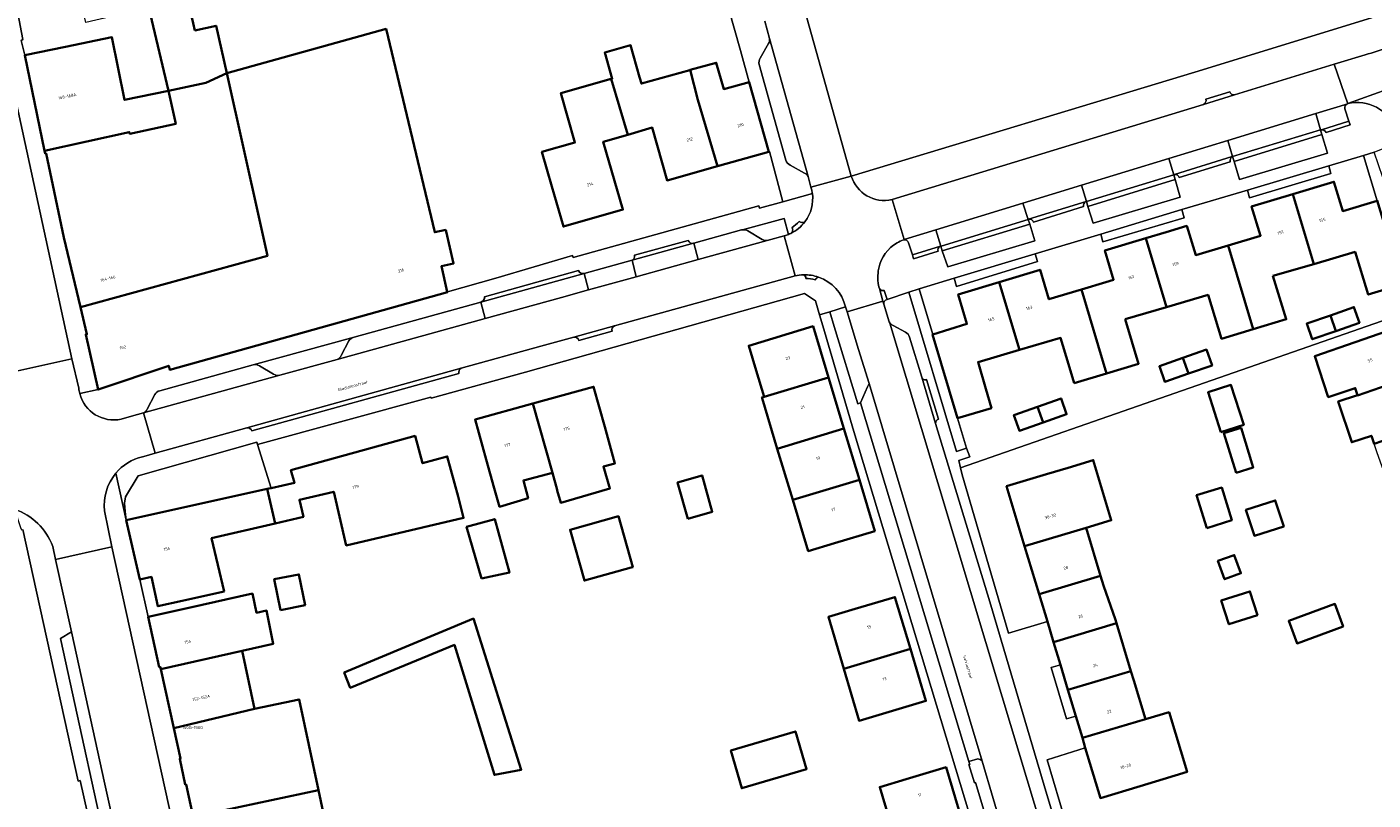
# Model space of a CAD drawing. Header units: metres. Extents: x 197700 to 204338, y 317132 to 325229.
# Tile 218 of 256: x 199817 to 199978, y 319275 to 319368. Entities that reach past the tile are written whole.
import ezdxf
from ezdxf.enums import TextEntityAlignment as Align

# ---------------------------------------------------------------- set-up
doc = ezdxf.new("R2010")
doc.units = ezdxf.units.M
for name, color, linetype, lineweight in [('B-WE-GR-BEPLANTING_CULTUUR_BODEMBEDEKKER-GV', 90, 'Continuous', 18), ('B-WE-GR-BEPLANTING_CULTUUR_HEESTERS-GV', 90, 'Continuous', 18), ('B-WE-OG-BEBOUWING-GV', 7, 'Continuous', 35), ('B-WE-OG-BEBOUWING-T18', 10, 'Continuous', 18), ('B-WE-OG-TERREIN_CULTUURSCHEIDING-GV', 7, 'Continuous', 18), ('B-WE-OG-TERREIN_ERF-GV', 7, 'Continuous', 18), ('B-WE-OG-TOPOGRAFIE-T18', 10, 'Continuous', 18), ('B-WE-VH-VERHARDING_ASFALT-GV', 252, 'Continuous', 18), ('B-WE-VH-VERHARDING_BETONSTRAATSTEEN-GV', 252, 'Continuous', 18), ('B-WE-VH-VERHARDING_STRAATBAKSTEEN-GV', 252, 'Continuous', 18), ('B-WE-VH-VERHARDING_TEGEL-GV', 252, 'Continuous', 18)]:
    doc.layers.add(name, color=color, linetype=linetype, lineweight=lineweight)
doc.styles.add('NLCS-ISO-M200-T18', font='NLCS-ISO.ttf', dxfattribs={"height": 0.36})

msp = doc.modelspace()

# ---------------------------------------------------------------- linework, layer by layer
at = {"layer": 'B-WE-GR-BEPLANTING_CULTUUR_BODEMBEDEKKER-GV'}
msp.add_lwpolyline([(199978.938, 319346.903), (199978.957, 319346.909), (199981.981, 319336.861), (199983.896, 319337.473), (199981.726, 319343.591), (199978.585, 319352.737), (199977.3, 319352.332)], close=True, dxfattribs=at)
at = {"layer": 'B-WE-GR-BEPLANTING_CULTUUR_HEESTERS-GV'}
for points in [[(199973.134, 319351.091), (199963.376, 319348.18), (199963.646, 319347.234), (199973.401, 319350.158)], [(199945.764, 319342.869), (199946.024, 319341.95), (199955.768, 319344.863), (199955.5, 319345.831)], [(199928.16, 319337.582), (199928.448, 319336.584), (199938.169, 319339.592), (199937.895, 319340.512)], [(199923.977, 319336.315), (199922.727, 319335.925), (199928.461, 319316.795), (199929.636, 319317.201), (199928.588, 319320.781), (199925.589, 319330.834), (199925.626, 319330.845)], [(199916.932, 319322.614), (199917.784, 319324.558), (199917.954, 319324.945), (199916.704, 319329.037), (199915.319, 319333.574), (199915.14, 319334.159), (199913.231, 319333.573), (199913.773, 319331.797), (199916.606, 319322.514)], [(199828.787, 319308.52), (199845.681, 319312.282), (199845.916, 319312.334), (199846.173, 319312.391), (199844.544, 319317.634), (199844.466, 319317.885), (199830.191, 319313.85), (199828.67, 319311.324), (199828.564, 319310.596), (199828.637, 319309.587)]]:
    msp.add_lwpolyline(points, close=True, dxfattribs=at)
for points in [[(199908.264, 319342.854), (199907.754, 319344.783), (199902.743, 319343.406)], [(199903.399, 319343.277), (199905.103, 319342.251)], [(199905.73, 319342.129), (199907.749, 319342.684), (199907.789, 319342.695)], [(199856.121, 319330.514), (199844.003, 319327.204)], [(199854.596, 319328.297), (199855.513, 319330.062)], [(199847.218, 319325.933), (199854.109, 319327.839)], [(199844.766, 319327.08), (199846.473, 319326.051)], [(199931, 319279.853), (199929.941, 319279.546), (199930.043, 319279.207), (199929.953, 319279.172), (199930.61, 319277.004), (199930.736, 319277.031), (199934.141, 319265.708), (199935.527, 319266.063), (199935.507, 319266.125), (199931.517, 319279.594)]]:
    msp.add_lwpolyline(points, dxfattribs=at)
for points in [[(199902.743, 319343.406, -0.1780632), (199903.399, 319343.277)], [(199907.789, 319342.695, 0.0277794), (199908.264, 319342.854)], [(199905.103, 319342.251, 0.1599517), (199905.73, 319342.129)], [(199855.513, 319330.062, -0.1800712), (199856.121, 319330.514)], [(199854.109, 319327.839, 0.1405799), (199854.596, 319328.297)], [(199844.003, 319327.204, -0.1963071), (199844.766, 319327.08)], [(199846.473, 319326.051, 0.1784558), (199847.218, 319325.933)], [(199931.517, 319279.594, 0.2915695), (199931, 319279.853)]]:
    msp.add_lwpolyline(points, format="xyb", dxfattribs=at)
at = {"layer": 'B-WE-OG-BEBOUWING-GV'}
for points in [[(199837.024, 319367.354), (199836.827, 319368.239), (199835.966, 319371.706), (199831.984, 319370.753), (199831.368, 319370.606), (199831.495, 319370.069), (199831.652, 319369.401), (199833.845, 319360.115), (199838.35, 319361.065), (199840.845, 319362.208), (199839.565, 319367.923)], [(199867.158, 319343.39), (199865.813, 319343.104), (199859.966, 319367.531), (199840.845, 319362.208), (199844.864, 319344.264), (199845.722, 319340.271), (199823.282, 319334.103), (199824.049, 319330.858), (199823.921, 319330.85), (199825.393, 319324.212), (199833.874, 319327.081), (199834.003, 319326.6), (199867.329, 319335.918), (199867.319, 319335.963), (199866.617, 319339.028), (199868.083, 319339.365), (199867.198, 319343.214)], [(199833.845, 319360.115), (199828.572, 319359.003), (199827.059, 319366.539), (199821.482, 319365.382), (199816.6, 319364.369), (199818.98, 319352.893), (199829.146, 319355.143), (199829.221, 319354.921), (199834.722, 319356.132)], [(199890.403, 319361.757), (199889.327, 319365.568), (199886.232, 319364.697), (199887.119, 319361.558), (199886.98, 319361.519), (199888.978, 319354.822), (199891.926, 319355.677), (199893.715, 319349.335), (199899.754, 319351.038), (199897.417, 319359.034), (199896.485, 319362.605), (199896.442, 319362.593), (199890.624, 319360.968)], [(199896.485, 319362.605), (199897.417, 319359.034), (199899.754, 319351.038), (199905.918, 319352.777), (199903.571, 319361.158), (199903.562, 319361.155), (199900.516, 319360.302), (199899.604, 319363.476)], [(199833.845, 319360.115), (199834.722, 319356.132), (199829.221, 319354.921), (199829.146, 319355.143), (199818.98, 319352.893), (199819.05, 319352.557), (199819.158, 319352.579), (199821.302, 319342.477), (199823.282, 319334.103), (199845.722, 319340.271), (199844.864, 319344.264), (199840.845, 319362.208), (199838.35, 319361.065)], [(199886.98, 319361.519), (199880.969, 319359.829), (199882.641, 319353.882), (199878.673, 319352.766), (199879.877, 319348.591), (199881.263, 319343.787), (199888.396, 319345.845), (199886.051, 319353.973), (199888.978, 319354.822)], [(199976.322, 319340.745), (199977.875, 319335.624), (199981.981, 319336.861), (199978.957, 319346.909), (199978.938, 319346.903), (199974.831, 319345.664), (199973.765, 319349.179), (199968.835, 319347.696), (199971.334, 319339.289)], [(199966.443, 319337.861), (199971.334, 319339.289), (199968.835, 319347.696), (199963.888, 319346.208), (199964.967, 319342.683), (199961.086, 319341.529), (199964.079, 319331.469), (199968.035, 319332.661)], [(199948.72, 319332.688), (199953.671, 319334.133), (199951.183, 319342.405), (199946.272, 319340.934), (199947.321, 319337.4), (199946.387, 319337.115), (199943.454, 319336.24), (199946.46, 319326.163), (199950.312, 319327.323)], [(199958.654, 319335.588), (199960.28, 319330.325), (199964.079, 319331.469), (199961.086, 319341.529), (199957.177, 319340.366), (199956.091, 319343.88), (199953.62, 319343.135), (199951.183, 319342.405), (199953.671, 319334.133)], [(199942.572, 319324.992), (199946.46, 319326.163), (199943.454, 319336.24), (199939.546, 319335.074), (199938.485, 319338.612), (199933.558, 319337.121), (199936.007, 319328.977), (199940.944, 319330.418), (199941.886, 319327.279)], [(199928.588, 319320.781), (199932.646, 319322.003), (199931.974, 319324.305), (199931.034, 319327.526), (199936.007, 319328.977), (199933.558, 319337.121), (199928.665, 319335.641), (199929.698, 319332.103), (199925.626, 319330.845), (199925.589, 319330.834)], [(199973.333, 319333.135), (199970.502, 319332.14), (199971.166, 319330.253), (199973.996, 319331.248)], [(199973.996, 319331.248), (199976.826, 319332.242), (199976.163, 319334.129), (199973.333, 319333.135)], [(199913.093, 319325.676), (199911.243, 319331.828), (199903.511, 319329.491), (199904.393, 319326.504), (199905.343, 319323.345)], [(199976.598, 319323.552), (199976.612, 319323.51), (199983.03, 319325.737), (199981.019, 319331.535), (199976.295, 319329.896), (199971.456, 319328.217), (199973.081, 319323.318), (199976.319, 319324.392)], [(199955.634, 319328.02), (199952.804, 319327.026), (199953.467, 319325.139), (199956.297, 319326.133)], [(199955.634, 319328.02), (199956.297, 319326.133), (199959.128, 319327.128), (199958.465, 319329.015)], [(199886.225, 319319.733), (199884.892, 319324.553), (199877.606, 319322.539), (199879.945, 319314.234), (199880.494, 319312.181), (199880.52, 319312.092), (199880.959, 319310.606), (199886.851, 319312.34), (199886.072, 319314.98), (199887.438, 319315.345)], [(199914.942, 319319.525), (199913.093, 319325.676), (199905.343, 319323.345), (199905.084, 319323.267), (199905.103, 319323.203), (199906.941, 319317.119)], [(199960.2, 319319.116), (199962.934, 319319.995), (199961.396, 319324.778), (199958.662, 319323.899)], [(199983.03, 319325.737), (199976.612, 319323.51), (199976.598, 319323.552), (199974.291, 319322.787), (199975.912, 319317.897), (199978.274, 319318.681), (199978.598, 319317.703), (199985.042, 319319.939)], [(199938.839, 319320.265), (199941.669, 319321.26), (199941.006, 319323.147), (199938.176, 319322.152)], [(199877.034, 319311.16), (199876.461, 319313.303), (199879.945, 319314.234), (199877.606, 319322.539), (199870.667, 319320.62), (199871.999, 319315.801), (199872.949, 319312.364), (199873.603, 319310.148)], [(199938.176, 319322.152), (199935.346, 319321.157), (199936.009, 319319.27), (199938.839, 319320.265)], [(199845.681, 319312.282), (199846.648, 319308.143), (199850.051, 319308.941), (199849.572, 319310.986), (199853.68, 319311.949), (199855.192, 319305.5), (199869.284, 319308.803), (199868.642, 319311.365), (199867.313, 319316.185), (199864.363, 319315.372), (199863.459, 319318.649), (199848.545, 319314.536), (199848.965, 319313.013), (199846.173, 319312.391), (199845.916, 319312.334)], [(199908.798, 319310.969), (199916.792, 319313.373), (199914.942, 319319.525), (199906.941, 319317.119)], [(199962.035, 319314.236), (199964.086, 319314.875), (199962.609, 319319.618), (199960.558, 319318.98)], [(199936.633, 319305.407), (199944.015, 319307.615), (199947.038, 319308.519), (199944.866, 319315.742), (199941.847, 319314.834), (199939.276, 319314.061), (199934.466, 319312.614)], [(199896.197, 319308.703), (199899.139, 319309.537), (199897.902, 319313.904), (199894.96, 319313.071)], [(199916.792, 319313.373), (199908.798, 319310.969), (199910.655, 319304.82), (199913.809, 319305.768), (199918.642, 319307.222)], [(199840.52, 319299.987), (199839.026, 319306.357), (199846.648, 319308.143), (199845.681, 319312.282), (199828.787, 319308.52), (199830.393, 319301.396), (199831.798, 319301.712), (199832.589, 319298.201), (199835.498, 319298.856)], [(199958.487, 319307.589), (199961.501, 319308.517), (199960.29, 319312.447), (199957.276, 319311.518)], [(199967.735, 319307.794), (199966.727, 319310.913), (199963.203, 319309.773), (199964.212, 319306.655)], [(199871.413, 319301.516), (199874.774, 319302.243), (199873.015, 319308.67), (199869.643, 319307.721)], [(199889.376, 319302.85), (199889.578, 319302.907), (199887.862, 319309.013), (199882.064, 319307.383), (199883.781, 319301.277)], [(199945.748, 319301.845), (199944.015, 319307.615), (199936.633, 319305.407), (199938.368, 319299.638)], [(199959.845, 319303.634), (199960.641, 319301.445), (199962.6, 319302.158), (199961.804, 319304.347)], [(199847.279, 319297.742), (199850.244, 319298.337), (199849.507, 319302.026), (199846.542, 319301.431)], [(199947.548, 319296.576), (199946.092, 319300.699), (199945.748, 319301.845), (199938.368, 319299.638), (199939.358, 319296.346), (199940.096, 319293.89), (199947.671, 319296.168)], [(199832.927, 319290.63), (199842.686, 319292.837), (199846.428, 319293.683), (199845.631, 319297.682), (199844.416, 319297.42), (199843.93, 319299.708), (199836.272, 319298.002), (199831.403, 319296.918), (199832.746, 319290.886), (199832.866, 319290.906)], [(199914.925, 319290.681), (199922.922, 319293.066), (199921.063, 319299.299), (199916.271, 319297.871), (199913.085, 319296.922)], [(199960.242, 319298.896), (199961.15, 319296.041), (199964.584, 319297.133), (199963.676, 319299.987)], [(199974.878, 319295.763), (199973.881, 319298.48), (199968.335, 319296.443), (199969.332, 319293.727)], [(199854.921, 319290.229), (199855.673, 319288.411), (199868.167, 319293.545), (199872.972, 319277.94), (199876.206, 319278.556), (199870.459, 319296.725)], [(199947.671, 319296.168), (199940.096, 319293.89), (199940.919, 319291.154), (199941.825, 319288.143), (199949.401, 319290.408)], [(199844.165, 319285.874), (199842.686, 319292.837), (199832.927, 319290.63), (199834.495, 319283.542)], [(199914.925, 319290.681), (199916.764, 319284.445), (199919.972, 319285.401), (199924.78, 319286.834), (199922.922, 319293.066)], [(199941.825, 319288.143), (199942.771, 319284.997), (199943.56, 319282.374), (199951.124, 319284.622), (199949.737, 319289.288), (199949.401, 319290.408)], [(199844.165, 319285.874), (199834.495, 319283.542), (199835.302, 319279.896), (199835.194, 319279.873), (199835.86, 319276.776), (199835.968, 319276.799), (199836.818, 319272.909), (199851.843, 319276.099), (199849.526, 319287.012), (199847.83, 319286.652)], [(199943.56, 319282.374), (199943.911, 319281.207), (199945.727, 319275.167), (199950.515, 319276.607), (199953.281, 319277.439), (199956.127, 319278.295), (199953.97, 319285.468), (199951.124, 319284.622)], [(199901.345, 319280.861), (199902.681, 319276.341), (199910.452, 319278.637), (199909.116, 319283.157)], [(199922.418, 319277.433), (199919.24, 319276.482), (199921.077, 319270.255), (199929.07, 319272.648), (199927.208, 319278.867)], [(199847.827, 319263.877), (199847.333, 319265.751), (199852.19, 319267.67), (199853.52, 319268.199), (199853.444, 319268.559), (199851.843, 319276.099), (199836.818, 319272.909), (199837.667, 319269.019), (199837.56, 319268.995), (199838.248, 319265.875), (199838.356, 319265.898), (199839.193, 319262.024), (199839.569, 319262.108)]]:
    msp.add_lwpolyline(points, close=True, dxfattribs=at)
at = {"layer": 'B-WE-OG-TERREIN_CULTUURSCHEIDING-GV'}
for points in [[(199910.494, 319368.884), (199915.812, 319349.868), (199957.063, 319362.331), (199978.271, 319368.849), (200041.351, 319394.255)], [(200041.351, 319394.255), (199978.271, 319368.849), (199957.063, 319362.331), (199915.812, 319349.868)], [(199961.847, 319359.617), (199973.788, 319363.287), (199977.521, 319364.434)], [(199958.377, 319359.099), (199961.26, 319359.989)], [(199920.711, 319347.038), (199958.098, 319358.465)]]:
    msp.add_lwpolyline(points, dxfattribs=at)
for points in [[(199977.521, 319364.434, 0.0383043), (199980.38, 319365.386)], [(199958.098, 319358.465, 0.4020826), (199958.377, 319359.099)], [(199961.26, 319359.989, 0.3689558), (199961.847, 319359.617)], [(199915.812, 319349.868, 0.3937899), (199920.711, 319347.038)]]:
    msp.add_lwpolyline(points, format="xyb", dxfattribs=at)
for points in [[(199972.316, 319354.842), (199961.772, 319351.617), (199962.417, 319349.468), (199972.978, 319352.628)], [(199944.227, 319346.217), (199944.855, 319344.212), (199955.315, 319347.345), (199954.698, 319349.447)], [(199926.751, 319340.886), (199927.41, 319338.954), (199937.842, 319342.088), (199937.247, 319344.095)]]:
    msp.add_lwpolyline(points, close=True, dxfattribs=at)
at = {"layer": 'B-WE-OG-TERREIN_ERF-GV'}
for points in [[(199887.119, 319361.558), (199886.232, 319364.697), (199889.327, 319365.568), (199890.403, 319361.757), (199890.624, 319360.968), (199896.442, 319362.593), (199896.485, 319362.605), (199899.604, 319363.476), (199900.516, 319360.302), (199903.562, 319361.155), (199902.515, 319364.935), (199900.403, 319372.462)], [(199836.827, 319368.239), (199837.024, 319367.354), (199839.565, 319367.923), (199840.845, 319362.208), (199859.966, 319367.531), (199865.813, 319343.104), (199867.158, 319343.39), (199867.198, 319343.214), (199868.083, 319339.365), (199866.617, 319339.028), (199867.319, 319335.963), (199867.365, 319335.976), (199873.14, 319337.61), (199882.344, 319340.326), (199882.427, 319340.076), (199904.737, 319346.292), (199904.815, 319346), (199907.617, 319346.782), (199905.988, 319352.797), (199905.918, 319352.777), (199899.754, 319351.038), (199893.715, 319349.335), (199891.926, 319355.677), (199888.978, 319354.822), (199886.051, 319353.973), (199888.396, 319345.845), (199881.263, 319343.787), (199879.877, 319348.591), (199878.673, 319352.766), (199882.641, 319353.882), (199880.969, 319359.829), (199886.98, 319361.519), (199887.119, 319361.558)], [(199981.981, 319336.861), (199977.875, 319335.624), (199976.322, 319340.745), (199971.334, 319339.289), (199966.443, 319337.861), (199968.035, 319332.661), (199964.079, 319331.469), (199960.28, 319330.325), (199958.654, 319335.588), (199953.671, 319334.133), (199948.72, 319332.688), (199950.312, 319327.323), (199946.46, 319326.163), (199942.572, 319324.992), (199941.886, 319327.279), (199940.944, 319330.418), (199936.007, 319328.977), (199931.034, 319327.526), (199931.974, 319324.305), (199932.646, 319322.003), (199928.588, 319320.781), (199929.636, 319317.201), (199930.04, 319316.125), (199928.723, 319315.699), (199928.933, 319314.804), (199980.383, 319332.768)], [(199933.004, 319263.245), (199916.129, 319319.192), (199912.399, 319331.88), (199912.011, 319333.199), (199911.517, 319334.88), (199910.195, 319335.738), (199876.724, 319326.316), (199865.391, 319323.184), (199865.357, 319323.312), (199844.544, 319317.634), (199846.173, 319312.391), (199848.965, 319313.013), (199848.545, 319314.536), (199863.459, 319318.649), (199864.363, 319315.372), (199867.313, 319316.185), (199868.642, 319311.365), (199869.284, 319308.803), (199855.192, 319305.5), (199853.68, 319311.949), (199849.572, 319310.986), (199850.051, 319308.941), (199846.648, 319308.143), (199839.026, 319306.357), (199840.52, 319299.987), (199835.498, 319298.856), (199832.589, 319298.201), (199831.798, 319301.712), (199830.393, 319301.396), (199831.403, 319296.918), (199836.272, 319298.002), (199843.93, 319299.708), (199844.416, 319297.42), (199845.631, 319297.682), (199846.428, 319293.683), (199842.686, 319292.837), (199844.165, 319285.874), (199847.83, 319286.652), (199849.526, 319287.012), (199851.843, 319276.099), (199853.444, 319268.559)], [(199980.383, 319332.768), (199928.933, 319314.804), (199929.125, 319313.987), (199934.712, 319294.963), (199939.358, 319296.346), (199938.368, 319299.638), (199936.633, 319305.407), (199934.466, 319312.614), (199939.276, 319314.061), (199941.847, 319314.834), (199944.866, 319315.742), (199947.038, 319308.519), (199944.015, 319307.615), (199945.748, 319301.845), (199946.092, 319300.699), (199947.548, 319296.576), (199947.671, 319296.168), (199949.401, 319290.408), (199949.737, 319289.288), (199951.124, 319284.622), (199953.97, 319285.468), (199956.127, 319278.295), (199953.281, 319277.439), (199950.515, 319276.607), (199945.727, 319275.167), (199943.911, 319281.207), (199939.318, 319279.737), (199941.626, 319272.062)], [(199808.069, 319247.513), (199818.665, 319250.705), (199823.812, 319251.88), (199828.687, 319252.993), (199823.247, 319277.256), (199822.994, 319277.192), (199816.364, 319307.431)]]:
    msp.add_lwpolyline(points, dxfattribs=at)
for points in [[(199827.059, 319366.539), (199828.572, 319359.003), (199833.845, 319360.115), (199831.652, 319369.401), (199831.495, 319370.069), (199823.939, 319368.288), (199823.304, 319371.107), (199815.773, 319369.409), (199816.346, 319366.282), (199816.143, 319366.145), (199816.6, 319364.369), (199821.482, 319365.382)], [(199955.5, 319345.831), (199955.768, 319344.863), (199946.024, 319341.95), (199945.764, 319342.869), (199937.895, 319340.512), (199938.169, 319339.592), (199928.448, 319336.584), (199928.16, 319337.582), (199923.977, 319336.315), (199925.626, 319330.845), (199929.698, 319332.103), (199928.665, 319335.641), (199933.558, 319337.121), (199938.485, 319338.612), (199939.546, 319335.074), (199943.454, 319336.24), (199946.387, 319337.115), (199947.321, 319337.4), (199946.272, 319340.934), (199951.183, 319342.405), (199953.62, 319343.135), (199956.091, 319343.88), (199957.177, 319340.366), (199961.086, 319341.529), (199964.967, 319342.683), (199963.888, 319346.208), (199968.835, 319347.696), (199973.765, 319349.179), (199974.831, 319345.664), (199978.938, 319346.903), (199977.3, 319352.332), (199973.134, 319351.091), (199973.401, 319350.158), (199963.646, 319347.234), (199963.376, 319348.18)], [(199973.996, 319331.248), (199971.166, 319330.253), (199970.502, 319332.14), (199973.333, 319333.135), (199976.163, 319334.129), (199976.826, 319332.242)], [(199916.792, 319313.373), (199918.642, 319307.222), (199913.809, 319305.768), (199910.655, 319304.82), (199908.798, 319310.969), (199906.941, 319317.119), (199905.103, 319323.203), (199905.084, 319323.267), (199905.343, 319323.345), (199904.393, 319326.504), (199903.511, 319329.491), (199911.243, 319331.828), (199913.093, 319325.676), (199914.942, 319319.525)], [(199987.054, 319314.141), (199989.066, 319308.343), (199991.077, 319302.546), (199986.353, 319300.907), (199982.29, 319299.497), (199980.672, 319304.37), (199982.91, 319305.112), (199982.584, 319306.094), (199980.653, 319311.919), (199978.953, 319316.633), (199978.598, 319317.703), (199978.274, 319318.681), (199975.912, 319317.897), (199974.291, 319322.787), (199976.598, 319323.552), (199976.319, 319324.392), (199973.081, 319323.318), (199971.456, 319328.217), (199976.295, 319329.896), (199981.019, 319331.535), (199983.03, 319325.737), (199985.042, 319319.939)], [(199956.297, 319326.133), (199953.467, 319325.139), (199952.804, 319327.026), (199955.634, 319328.02), (199958.465, 319329.015), (199959.128, 319327.128)], [(199877.606, 319322.539), (199884.892, 319324.553), (199886.225, 319319.733), (199887.438, 319315.345), (199886.072, 319314.98), (199886.851, 319312.34), (199880.959, 319310.606), (199880.52, 319312.092), (199880.494, 319312.181), (199879.945, 319314.234), (199876.461, 319313.303), (199877.034, 319311.16), (199873.603, 319310.148), (199872.949, 319312.364), (199871.999, 319315.801), (199870.667, 319320.62)], [(199960.2, 319319.116), (199958.662, 319323.899), (199961.396, 319324.778), (199962.934, 319319.995)], [(199938.839, 319320.265), (199936.009, 319319.27), (199935.346, 319321.157), (199938.176, 319322.152), (199941.006, 319323.147), (199941.669, 319321.26)], [(199962.035, 319314.236), (199960.558, 319318.98), (199962.609, 319319.618), (199964.086, 319314.875)], [(199896.197, 319308.703), (199894.96, 319313.071), (199897.902, 319313.904), (199899.139, 319309.537)], [(199957.276, 319311.518), (199960.29, 319312.447), (199961.501, 319308.517), (199958.487, 319307.589)], [(199967.735, 319307.794), (199964.212, 319306.655), (199963.203, 319309.773), (199966.727, 319310.913)], [(199869.643, 319307.721), (199873.015, 319308.67), (199874.774, 319302.243), (199871.413, 319301.516)], [(199889.578, 319302.907), (199889.376, 319302.85), (199883.781, 319301.277), (199882.064, 319307.383), (199887.862, 319309.013)], [(199959.845, 319303.634), (199961.804, 319304.347), (199962.6, 319302.158), (199960.641, 319301.445)], [(199847.279, 319297.742), (199846.542, 319301.431), (199849.507, 319302.026), (199850.244, 319298.337)], [(199916.764, 319284.445), (199914.925, 319290.681), (199913.085, 319296.922), (199916.271, 319297.871), (199921.063, 319299.299), (199922.922, 319293.066), (199924.78, 319286.834), (199919.972, 319285.401)], [(199960.242, 319298.896), (199963.676, 319299.987), (199964.584, 319297.133), (199961.15, 319296.041)], [(199974.878, 319295.763), (199969.332, 319293.727), (199968.335, 319296.443), (199973.881, 319298.48)], [(199854.921, 319290.229), (199870.459, 319296.725), (199876.206, 319278.556), (199872.972, 319277.94), (199868.167, 319293.545), (199855.673, 319288.411)], [(199942.771, 319284.997), (199941.825, 319288.143), (199940.919, 319291.154), (199939.802, 319290.86), (199941.648, 319284.66)], [(199901.345, 319280.861), (199909.116, 319283.157), (199910.452, 319278.637), (199902.681, 319276.341)], [(199922.913, 319264.029), (199921.077, 319270.255), (199919.24, 319276.482), (199922.418, 319277.433), (199927.208, 319278.867), (199929.07, 319272.648), (199930.932, 319266.43), (199926.127, 319264.992)]]:
    msp.add_lwpolyline(points, close=True, dxfattribs=at)
at = {"layer": 'B-WE-VH-VERHARDING_ASFALT-GV'}
msp.add_lwpolyline([(199789.709, 319445.265), (199792.528, 319431.956), (199805.33, 319372.915), (199812.043, 319341.902), (199815.403, 319326.38), (199822.235, 319327.918), (199811.717, 319376.349), (199803.188, 319415.753)], dxfattribs=at)
msp.add_lwpolyline([(199826.222, 319276.828), (199829.776, 319260.814), (199831.356, 319253.593), (199838.112, 319255.111), (199827.043, 319305.313), (199820.298, 319303.795), (199822.202, 319295.127)], close=True, dxfattribs=at)
at = {"layer": 'B-WE-VH-VERHARDING_BETONSTRAATSTEEN-GV'}
for points in [[(199977.521, 319364.434), (199973.788, 319363.287), (199975.423, 319358.553), (199975.436, 319358.557), (199987.905, 319363.068), (199988.353, 319363.241), (199988.845, 319363.431), (199988.881, 319363.446), (200002.035, 319368.772), (200008.991, 319371.582), (200019.223, 319375.685), (200027.324, 319378.954), (200027.34, 319378.961), (200038.433, 319383.441), (200039.371, 319383.801)], [(199905.878, 319365.768), (199904.88, 319364.036)], [(199910.63, 319349.794), (199905.999, 319366.398)], [(199904.749, 319363.272), (199907.981, 319351.753)], [(199958.098, 319358.465), (199961.847, 319359.617)], [(199961.26, 319359.989), (199958.377, 319359.099)], [(199975.423, 319358.553), (199971.601, 319357.376)], [(199971.601, 319357.376), (199972.16, 319355.394), (199972.195, 319355.404), (199972.274, 319355.429), (199975.543, 319356.459), (199975.081, 319357.933)], [(199972.816, 319355.108), (199975.698, 319355.994), (199975.543, 319356.459), (199972.274, 319355.429)], [(199961.561, 319352.197), (199954.644, 319350.048)], [(199908.47, 319351.159), (199910.219, 319350.211)], [(199955.195, 319349.696), (199961.318, 319351.587)], [(199915.812, 319349.868), (199910.98, 319348.52), (199911.082, 319348.151)], [(199922.091, 319342.201), (199922.125, 319342.215), (199922.16, 319342.228), (199922.181, 319342.235), (199920.711, 319347.038)], [(199943.953, 319346.764), (199944.009, 319346.794), (199937.108, 319344.671)], [(199937.711, 319344.317), (199943.712, 319346.209)], [(199902.743, 319343.406), (199902.694, 319343.397), (199902.646, 319343.385), (199896.916, 319341.798), (199897.427, 319339.829), (199905.73, 319342.129)], [(199905.103, 319342.251), (199903.399, 319343.277)], [(199907.789, 319342.695), (199907.749, 319342.684), (199909.07, 319337.877)], [(199908.558, 319342.982), (199908.412, 319342.915), (199908.264, 319342.854)], [(199922.694, 319341.844), (199923.151, 319340.405), (199926.533, 319341.429), (199926.575, 319341.442), (199925.959, 319343.391), (199922.181, 319342.235), (199922.16, 319342.228), (199922.125, 319342.215), (199922.091, 319342.201)], [(199889.499, 319339.745), (199896.871, 319341.786)], [(199896.256, 319342.139), (199889.788, 319340.368)], [(199926.46, 319341.386), (199926.533, 319341.429), (199923.151, 319340.405), (199923.294, 319339.907), (199926.249, 319340.828)], [(199871.352, 319334.725), (199883.749, 319338.153)], [(199883.074, 319338.507), (199871.802, 319335.365)], [(199915.137, 319334.17), (199915.14, 319334.159), (199915.319, 319333.574), (199919.626, 319334.834), (199919.194, 319336.354), (199919.174, 319336.424)], [(199919.194, 319336.354), (199919.626, 319334.834), (199919.73, 319334.492)], [(199920.111, 319335.048), (199919.786, 319336.134)], [(199854.109, 319327.839), (199871.887, 319332.755), (199871.332, 319334.719), (199856.121, 319330.514)], [(199957.982, 319207.766), (199946.711, 319244.903), (199933.924, 319287.324), (199920.438, 319332.205), (199920.386, 319332.373), (199919.73, 319334.492), (199919.626, 319334.834), (199915.319, 319333.574), (199916.704, 319329.037), (199917.954, 319324.945), (199931.517, 319279.594), (199935.507, 319266.125), (199935.527, 319266.063), (199937.503, 319259.991), (199944.936, 319234.733)], [(199887.376, 319331.867), (199882.512, 319330.519)], [(199883.102, 319330.131), (199887.096, 319331.241)], [(199920.386, 319332.373), (199920.438, 319332.205)], [(199920.438, 319332.205), (199933.924, 319287.324), (199946.711, 319244.903), (199957.982, 319207.766), (199957.996, 319207.827), (199958.922, 319209.65)], [(199922.335, 319331.105), (199920.841, 319331.901)], [(199855.513, 319330.062), (199854.596, 319328.297)], [(199958.996, 319210.433), (199958.978, 319210.486), (199953.118, 319229.773), (199946.362, 319251.944), (199938.965, 319276.687), (199932.45, 319298.746), (199925.949, 319320.149), (199924.281, 319325.692), (199922.826, 319330.528)], [(199823.069, 319324.368), (199822.235, 319327.918), (199815.403, 319326.38), (199815.618, 319325.387)], [(199844.003, 319327.204), (199832.805, 319324.087)], [(199868.991, 319326.77), (199843.243, 319319.628)], [(199846.473, 319326.051), (199844.766, 319327.08)], [(199830.864, 319321.408), (199847.218, 319325.933)], [(199843.868, 319319.257), (199868.7, 319326.139)], [(199931.517, 319279.594), (199917.954, 319324.945), (199917.784, 319324.558), (199916.932, 319322.614), (199929.941, 319279.546)], [(199924.281, 319325.692), (199925.949, 319320.149)], [(199926.305, 319320.676), (199924.864, 319325.41)], [(199832.205, 319323.616), (199831.276, 319321.849)], [(199830.724, 319316.156), (199830.874, 319316.198), (199832.269, 319316.583), (199830.862, 319321.407), (199829.425, 319321.01), (199828.168, 319320.662)], [(199819.948, 319305.39), (199820.298, 319303.795), (199827.043, 319305.313), (199826.178, 319309.67)], [(199828.573, 319262.408), (199828.978, 319262.126), (199829.48, 319261.564), (199829.776, 319260.814), (199826.222, 319276.828), (199822.202, 319295.127), (199820.892, 319294.318), (199827.48, 319264.147)], [(199929.941, 319279.546), (199931, 319279.853)]]:
    msp.add_lwpolyline(points, dxfattribs=at)
for points in [[(199905.999, 319366.398, -0.1763909), (199905.878, 319365.768)], [(199980.38, 319365.386, -0.0383043), (199977.521, 319364.434)], [(199904.88, 319364.036, 0.1879351), (199904.749, 319363.272)], [(199958.377, 319359.099, -0.4020826), (199958.098, 319358.465)], [(199961.847, 319359.617, -0.3689558), (199961.26, 319359.989)], [(199975.081, 319357.933, -0.3931437), (199975.423, 319358.553)], [(199972.274, 319355.429, -0.3003038), (199972.816, 319355.108)], [(199961.318, 319351.587, -0.3419152), (199961.561, 319352.197)], [(199907.981, 319351.753, 0.1917578), (199908.47, 319351.159)], [(199910.219, 319350.211, -0.1546394), (199910.63, 319349.794)], [(199920.711, 319347.038, -0.3937899), (199915.812, 319349.868)], [(199954.644, 319350.048, -0.3912007), (199955.195, 319349.696)], [(199911.15, 319347.768, -0.1966995), (199910.263, 319344.379)], [(199911.082, 319348.151, -0.0198008), (199911.15, 319347.768)], [(199943.712, 319346.209, -0.3576301), (199943.953, 319346.764)], [(199910.263, 319344.379, -0.1212333), (199908.558, 319342.982)], [(199908.558, 319342.982, 0.1212333), (199910.263, 319344.379)], [(199909.551, 319344.405, -0.0365585), (199908.702, 319343.66)], [(199910.263, 319344.379, -0.3509693), (199909.551, 319344.405)], [(199937.108, 319344.671, -0.4133166), (199937.711, 319344.317)], [(199903.399, 319343.277, 0.1780632), (199902.743, 319343.406)], [(199908.264, 319342.854, -0.0277794), (199907.789, 319342.695)], [(199908.702, 319343.66, -0.4329005), (199908.558, 319342.982)], [(199896.871, 319341.786, -0.3913055), (199896.256, 319342.139)], [(199905.73, 319342.129, -0.1599517), (199905.103, 319342.251)], [(199919.125, 319338.794, -0.211263), (199921.31, 319341.845)], [(199921.31, 319341.845, -0.0243983), (199922.091, 319342.201)], [(199922.091, 319342.201, -0.4126316), (199922.694, 319341.844)], [(199926.249, 319340.828, -0.3845357), (199926.46, 319341.386)], [(199889.788, 319340.368, -0.3796594), (199889.499, 319339.745)], [(199883.749, 319338.153, -0.370427), (199883.074, 319338.507)], [(199909.07, 319337.877, -0.0507079), (199910.094, 319338.007)], [(199911.899, 319337.721, 0.0895223), (199910.094, 319338.007)], [(199910.094, 319338.007, -0.0895223), (199911.899, 319337.721)], [(199910.094, 319338.007, -0.2928582), (199910.381, 319337.578)], [(199910.381, 319337.578, -0.0715572), (199911.487, 319337.394)], [(199911.487, 319337.394, -0.2930394), (199911.899, 319337.721)], [(199911.899, 319337.721, -0.2511442), (199915.137, 319334.17)], [(199919.174, 319336.424, -0.1219411), (199919.125, 319338.794)], [(199919.786, 319336.134, -0.3658211), (199919.194, 319336.354)], [(199871.802, 319335.365, -0.3340305), (199871.352, 319334.725)], [(199919.73, 319334.492, -0.3732059), (199920.111, 319335.048)], [(199887.096, 319331.241, -0.3970948), (199887.376, 319331.867)], [(199920.841, 319331.901, -0.1692539), (199920.386, 319332.373)], [(199922.826, 319330.528, 0.1891187), (199922.335, 319331.105)], [(199856.121, 319330.514, 0.1800712), (199855.513, 319330.062)], [(199882.512, 319330.519, -0.4076723), (199883.102, 319330.131)], [(199854.596, 319328.297, -0.1405799), (199854.109, 319327.839)], [(199844.766, 319327.08, 0.1963071), (199844.003, 319327.204)], [(199868.7, 319326.139, -0.3303865), (199868.991, 319326.77)], [(199847.218, 319325.933, -0.1784558), (199846.473, 319326.051)], [(199924.864, 319325.41, -0.4260867), (199924.281, 319325.692)], [(199823.187, 319323.733, -0.0379481), (199823.069, 319324.368)], [(199828.168, 319320.662, -0.3987302), (199823.187, 319323.733)], [(199832.805, 319324.087, 0.2197211), (199832.205, 319323.616)], [(199831.276, 319321.849, -0.1910688), (199830.864, 319321.408)], [(199925.949, 319320.149, -0.3846311), (199926.305, 319320.676)], [(199843.243, 319319.628, -0.3794225), (199843.868, 319319.257)], [(199827.515, 319314.161, -0.1621699), (199830.724, 319316.156)], [(199826.178, 319309.67, -0.2041863), (199827.515, 319314.161)], [(199815.372, 319309.851, -0.2249572), (199819.948, 319305.39)], [(199931, 319279.853, -0.2915695), (199931.517, 319279.594)]]:
    msp.add_lwpolyline(points, format="xyb", dxfattribs=at)
for points in [[(199961.032, 319354.138), (199971.601, 319357.376), (199975.423, 319358.553), (199973.788, 319363.287), (199961.847, 319359.617), (199958.098, 319358.465), (199920.711, 319347.038), (199922.181, 319342.235), (199925.959, 319343.391), (199936.399, 319346.59), (199943.468, 319348.751), (199953.955, 319351.959)], [(199954.644, 319350.048), (199961.561, 319352.197), (199961.598, 319352.208), (199961.032, 319354.138), (199953.955, 319351.959), (199954.531, 319350.013)], [(199936.399, 319346.59), (199937.057, 319344.655), (199937.108, 319344.671), (199944.009, 319346.794), (199944.05, 319346.807), (199943.468, 319348.751)], [(199832.269, 319316.583), (199843.243, 319319.628), (199868.991, 319326.77), (199878.538, 319329.418), (199882.512, 319330.519), (199887.376, 319331.867), (199909.07, 319337.877), (199907.749, 319342.684), (199905.73, 319342.129), (199897.427, 319339.829), (199890.015, 319337.775), (199884.254, 319336.179), (199881.038, 319335.288), (199871.887, 319332.755), (199854.109, 319327.839), (199847.218, 319325.933), (199830.864, 319321.408), (199830.862, 319321.407)], [(199889.499, 319339.745), (199890.015, 319337.775), (199897.427, 319339.829), (199896.916, 319341.798), (199896.871, 319341.786)], [(199890.015, 319337.775), (199889.499, 319339.745), (199883.749, 319338.153), (199884.254, 319336.179)], [(199883.749, 319338.153), (199871.352, 319334.725), (199871.332, 319334.719), (199871.887, 319332.755), (199881.038, 319335.288), (199884.254, 319336.179)]]:
    msp.add_lwpolyline(points, close=True, dxfattribs=at)
at = {"layer": 'B-WE-VH-VERHARDING_STRAATBAKSTEEN-GV'}
for points in [[(199905.427, 319368.45), (199905.999, 319366.398), (199910.63, 319349.794), (199910.98, 319348.52), (199915.812, 319349.868), (199910.494, 319368.884)], [(199987.905, 319363.068), (199975.436, 319358.557)]]:
    msp.add_lwpolyline(points, dxfattribs=at)
msp.add_lwpolyline([(199975.436, 319358.557, -0.3749867), (199981.165, 319355.548)], format="xyb", dxfattribs=at)
for points in [[(199972.16, 319355.394), (199971.601, 319357.376), (199961.032, 319354.138), (199961.598, 319352.208)], [(199944.05, 319346.807), (199954.531, 319350.013), (199953.955, 319351.959), (199943.468, 319348.751)], [(199937.057, 319344.655), (199936.399, 319346.59), (199925.959, 319343.391), (199926.575, 319341.442), (199926.603, 319341.45)]]:
    msp.add_lwpolyline(points, close=True, dxfattribs=at)
at = {"layer": 'B-WE-VH-VERHARDING_TEGEL-GV'}
for points in [[(199823.187, 319323.733), (199825.393, 319324.212), (199823.921, 319330.85), (199824.049, 319330.858), (199823.282, 319334.103), (199821.302, 319342.477), (199819.158, 319352.579), (199819.05, 319352.557), (199818.98, 319352.893), (199816.6, 319364.369), (199816.143, 319366.145), (199816.346, 319366.282), (199815.773, 319369.409), (199815.641, 319369.379), (199813.422, 319379.672), (199808.573, 319402.496), (199804.172, 319424.655), (199804.132, 319428.166), (199804.201, 319430.877), (199804.412, 319433.466), (199805.454, 319440.368)], [(199803.188, 319415.753), (199811.717, 319376.349), (199822.235, 319327.918), (199823.069, 319324.368)], [(199899.504, 319375.632), (199900.403, 319372.462), (199902.515, 319364.935), (199903.562, 319361.155), (199903.571, 319361.158), (199905.918, 319352.777), (199905.988, 319352.797), (199907.617, 319346.782), (199911.15, 319347.768)], [(199905.999, 319366.398), (199905.427, 319368.45)], [(199904.88, 319364.036), (199905.878, 319365.768)], [(199907.981, 319351.753), (199904.749, 319363.272)], [(199975.436, 319358.557), (199975.423, 319358.553)], [(199975.081, 319357.933), (199975.543, 319356.459), (199975.698, 319355.994), (199972.816, 319355.108)], [(199972.274, 319355.429), (199972.195, 319355.404), (199972.16, 319355.394), (199972.316, 319354.842), (199972.978, 319352.628), (199962.417, 319349.468), (199961.772, 319351.617), (199961.598, 319352.208), (199961.561, 319352.197)], [(199922.727, 319335.925), (199923.977, 319336.315), (199928.16, 319337.582), (199937.895, 319340.512), (199945.764, 319342.869), (199955.5, 319345.831), (199963.376, 319348.18), (199973.134, 319351.091), (199977.3, 319352.332), (199978.585, 319352.737), (199980.085, 319353.337), (199981.334, 319353.719), (199980.872, 319354.921)], [(199910.219, 319350.211), (199908.47, 319351.159)], [(199961.318, 319351.587), (199955.195, 319349.696)], [(199911.082, 319348.151), (199910.98, 319348.52), (199910.63, 319349.794)], [(199954.644, 319350.048), (199954.531, 319350.013), (199954.698, 319349.447), (199955.315, 319347.345), (199944.855, 319344.212), (199944.227, 319346.217), (199944.05, 319346.807), (199944.009, 319346.794), (199943.953, 319346.764)], [(199911.15, 319347.768), (199907.617, 319346.782), (199904.815, 319346), (199904.737, 319346.292), (199882.427, 319340.076), (199882.344, 319340.326), (199873.14, 319337.61), (199867.365, 319335.976), (199867.319, 319335.963), (199867.329, 319335.918)], [(199943.712, 319346.209), (199937.711, 319344.317)], [(199896.871, 319341.786), (199896.916, 319341.798), (199902.646, 319343.385), (199902.694, 319343.397), (199902.743, 319343.406), (199907.754, 319344.783), (199908.264, 319342.854), (199908.412, 319342.915), (199908.558, 319342.982)], [(199937.108, 319344.671), (199937.057, 319344.655), (199937.247, 319344.095), (199937.842, 319342.088), (199927.41, 319338.954), (199926.751, 319340.886), (199926.575, 319341.442), (199926.533, 319341.429), (199926.46, 319341.386)], [(199889.788, 319340.368), (199896.256, 319342.139)], [(199926.249, 319340.828), (199923.294, 319339.907), (199923.151, 319340.405), (199922.694, 319341.844)], [(199883.749, 319338.153), (199889.499, 319339.745)], [(199871.802, 319335.365), (199883.074, 319338.507)], [(199909.07, 319337.877), (199887.376, 319331.867)], [(199867.329, 319335.918), (199834.003, 319326.6), (199833.874, 319327.081), (199825.393, 319324.212), (199823.187, 319323.733)], [(199919.174, 319336.424), (199919.194, 319336.354)], [(199919.786, 319336.134), (199920.111, 319335.048), (199922.727, 319335.925)], [(199954.612, 319228.889), (199942.058, 319270.626), (199941.626, 319272.062), (199939.318, 319279.737), (199943.911, 319281.207), (199943.56, 319282.374), (199942.771, 319284.997), (199941.648, 319284.66), (199939.802, 319290.86), (199940.919, 319291.154), (199940.096, 319293.89), (199939.358, 319296.346), (199934.712, 319294.963), (199929.125, 319313.987), (199928.933, 319314.804), (199928.723, 319315.699), (199930.04, 319316.125), (199929.636, 319317.201), (199928.461, 319316.795), (199922.727, 319335.925), (199920.111, 319335.048)], [(199827.515, 319314.161), (199828.787, 319308.52), (199828.637, 319309.587), (199828.564, 319310.596), (199828.67, 319311.324), (199830.191, 319313.85), (199844.466, 319317.885), (199844.544, 319317.634), (199865.357, 319323.312), (199865.391, 319323.184), (199876.724, 319326.316), (199910.195, 319335.738), (199911.517, 319334.88), (199912.011, 319333.199), (199913.231, 319333.573), (199915.14, 319334.159), (199915.137, 319334.17)], [(199832.805, 319324.087), (199844.003, 319327.204), (199856.121, 319330.514), (199871.332, 319334.719), (199871.352, 319334.725)], [(199919.73, 319334.492), (199920.386, 319332.373)], [(199934.141, 319265.708), (199930.736, 319277.031), (199930.61, 319277.004), (199929.953, 319279.172), (199930.043, 319279.207), (199929.941, 319279.546), (199916.932, 319322.614), (199916.606, 319322.514), (199913.773, 319331.797), (199913.231, 319333.573), (199912.011, 319333.199), (199912.399, 319331.88), (199916.129, 319319.192), (199933.004, 319263.245)], [(199887.096, 319331.241), (199883.102, 319330.131)], [(199920.841, 319331.901), (199922.335, 319331.105)], [(199882.512, 319330.519), (199878.538, 319329.418), (199868.991, 319326.77)], [(199922.826, 319330.528), (199924.281, 319325.692)], [(199868.7, 319326.139), (199843.868, 319319.257)], [(199924.864, 319325.41), (199926.305, 319320.676)], [(199831.276, 319321.849), (199832.205, 319323.616)], [(199828.168, 319320.662), (199829.425, 319321.01), (199830.862, 319321.407), (199830.864, 319321.408)], [(199925.949, 319320.149), (199932.45, 319298.746), (199938.965, 319276.687), (199946.362, 319251.944), (199953.118, 319229.773), (199958.978, 319210.486), (199958.996, 319210.433), (199960.434, 319206.306), (199964.263, 319207.8), (199959.083, 319224.979), (199956.065, 319224.057), (199955.045, 319227.447), (199954.612, 319228.889)], [(199843.243, 319319.628), (199832.269, 319316.583), (199830.874, 319316.198), (199830.724, 319316.156)], [(199839.193, 319262.024), (199838.356, 319265.898), (199838.248, 319265.875), (199837.56, 319268.995), (199837.667, 319269.019), (199836.818, 319272.909), (199835.968, 319276.799), (199835.86, 319276.776), (199835.194, 319279.873), (199835.302, 319279.896), (199834.495, 319283.542), (199832.927, 319290.63), (199832.866, 319290.906), (199832.746, 319290.886), (199831.403, 319296.918), (199830.393, 319301.396), (199828.787, 319308.52), (199827.515, 319314.161)], [(199815.372, 319309.851), (199816.064, 319307.661), (199816.194, 319307.391), (199816.364, 319307.431), (199822.994, 319277.192), (199823.247, 319277.256), (199828.687, 319252.993), (199831.356, 319253.593), (199829.776, 319260.814), (199829.48, 319261.564), (199828.978, 319262.126), (199828.573, 319262.408)], [(199826.178, 319309.67), (199827.043, 319305.313), (199838.112, 319255.111), (199840.621, 319255.671), (199839.193, 319262.024)], [(199827.48, 319264.147), (199820.892, 319294.318), (199822.202, 319295.127), (199820.298, 319303.795), (199819.948, 319305.39)]]:
    msp.add_lwpolyline(points, dxfattribs=at)
for points in [[(199905.878, 319365.768, 0.1763909), (199905.999, 319366.398)], [(199904.749, 319363.272, -0.1879351), (199904.88, 319364.036)], [(199975.423, 319358.553, 0.3931437), (199975.081, 319357.933)], [(199981.165, 319355.548, 0.3749867), (199975.436, 319358.557)], [(199972.816, 319355.108, 0.3003038), (199972.274, 319355.429)], [(199961.561, 319352.197, 0.3419152), (199961.318, 319351.587)], [(199908.47, 319351.159, -0.1917578), (199907.981, 319351.753)], [(199910.63, 319349.794, 0.1546394), (199910.219, 319350.211)], [(199955.195, 319349.696, 0.3912007), (199954.644, 319350.048)], [(199910.263, 319344.379, 0.1966995), (199911.15, 319347.768)], [(199911.15, 319347.768, 0.0198008), (199911.082, 319348.151)], [(199943.953, 319346.764, 0.3576301), (199943.712, 319346.209)], [(199908.702, 319343.66, 0.0365585), (199909.551, 319344.405)], [(199909.551, 319344.405, 0.3509693), (199910.263, 319344.379)], [(199937.711, 319344.317, 0.4133166), (199937.108, 319344.671)], [(199908.558, 319342.982, 0.4329005), (199908.702, 319343.66)], [(199896.256, 319342.139, 0.3913055), (199896.871, 319341.786)], [(199921.31, 319341.845, 0.211263), (199919.125, 319338.794)], [(199922.091, 319342.201, 0.0243983), (199921.31, 319341.845)], [(199922.694, 319341.844, 0.4126316), (199922.091, 319342.201)], [(199926.46, 319341.386, 0.3845357), (199926.249, 319340.828)], [(199889.499, 319339.745, 0.3796594), (199889.788, 319340.368)], [(199883.074, 319338.507, 0.370427), (199883.749, 319338.153)], [(199910.094, 319338.007, 0.0507079), (199909.07, 319337.877)], [(199910.381, 319337.578, 0.2928582), (199910.094, 319338.007)], [(199911.487, 319337.394, 0.0715572), (199910.381, 319337.578)], [(199911.899, 319337.721, 0.2930394), (199911.487, 319337.394)], [(199915.137, 319334.17, 0.2511442), (199911.899, 319337.721)], [(199919.125, 319338.794, 0.1219411), (199919.174, 319336.424)], [(199919.194, 319336.354, 0.3658211), (199919.786, 319336.134)], [(199871.352, 319334.725, 0.3340305), (199871.802, 319335.365)], [(199920.111, 319335.048, 0.3732059), (199919.73, 319334.492)], [(199887.376, 319331.867, 0.3970948), (199887.096, 319331.241)], [(199920.386, 319332.373, 0.1692539), (199920.841, 319331.901)], [(199922.335, 319331.105, -0.1891187), (199922.826, 319330.528)], [(199883.102, 319330.131, 0.4076723), (199882.512, 319330.519)], [(199868.991, 319326.77, 0.3303865), (199868.7, 319326.139)], [(199924.281, 319325.692, 0.4260867), (199924.864, 319325.41)], [(199823.069, 319324.368, 0.0379481), (199823.187, 319323.733)], [(199823.187, 319323.733, 0.3987302), (199828.168, 319320.662)], [(199832.205, 319323.616, -0.2197211), (199832.805, 319324.087)], [(199830.864, 319321.408, 0.1910688), (199831.276, 319321.849)], [(199926.305, 319320.676, 0.3846311), (199925.949, 319320.149)], [(199843.868, 319319.257, 0.3794225), (199843.243, 319319.628)], [(199830.724, 319316.156, 0.1621699), (199827.515, 319314.161)], [(199827.515, 319314.161, 0.2041863), (199826.178, 319309.67)], [(199819.948, 319305.39, 0.2249572), (199815.372, 319309.851)]]:
    msp.add_lwpolyline(points, format="xyb", dxfattribs=at)
for points in [[(199961.598, 319352.208), (199961.772, 319351.617), (199972.316, 319354.842), (199972.16, 319355.394)], [(199944.227, 319346.217), (199954.698, 319349.447), (199954.531, 319350.013), (199944.05, 319346.807)], [(199937.057, 319344.655), (199926.603, 319341.45), (199926.575, 319341.442), (199926.751, 319340.886), (199937.247, 319344.095)]]:
    msp.add_lwpolyline(points, close=True, dxfattribs=at)

# ---------------------------------------------------------------- texts
at = {"layer": 'B-WE-OG-BEBOUWING-T18', "style": 'NLCS-ISO-M200-T18'}
for s, rotation, p in [('168-168A', 11.7, (199821.707, 319359.443)), ('210', 15.7, (199902.525, 319355.976)), ('212', 15.7, (199896.424, 319354.255)), ('214', 16, (199884.464, 319348.874)), ('155', 16.7, (199972.36, 319344.579)), ('157', 16.7, (199967.374, 319343.08)), ('159', 16.7, (199954.753, 319339.299)), ('164-166', 13.3, (199826.578, 319337.548)), ('216', 15.6, (199861.773, 319338.518)), ('161', 16.7, (199949.435, 319337.706)), ('163', 16.8, (199937.18, 319334.038)), ('165', 16.8, (199932.622, 319332.659)), ('162', 12.5, (199828.364, 319329.291)), ('23', 16.7, (199908.216, 319328.004)), ('55', 19.1, (199978.107, 319327.723)), ('21', 16.7, (199909.985, 319322.121)), ('175', 15.4, (199881.655, 319319.508)), ('177', 15.4, (199874.543, 319317.542)), ('19', 16.7, (199911.834, 319315.97)), ('179', 15.4, (199856.32, 319312.531)), ('17', 16.7, (199913.684, 319309.818)), ('30-32', 16.7, (199939.728, 319309.007)), ('156', 12.7, (199833.661, 319305.09)), ('28', 16.7, (199941.587, 319302.823)), ('26', 16.7, (199943.343, 319296.984)), ('15', 16.6, (199917.958, 319295.713)), ('154', 12.5, (199836.165, 319293.937)), ('24', 16.7, (199945.11, 319291.108)), ('13', 16.6, (199919.817, 319289.479)), ('152-152A', 12.4, (199837.784, 319287.195)), ('22', 16.7, (199946.782, 319285.549)), ('18-20', 16.7, (199948.76, 319278.972)), ('11', 16.6, (199924.025, 319275.552))]:
    msp.add_text(s, height=0.36, rotation=rotation, dxfattribs=at).set_placement(p, align=Align.MIDDLE)
msp.add_text('150G-150O', height=0.36, dxfattribs=at).set_placement((199836.751, 319283.626), align=Align.MIDDLE)
at = {"layer": 'B-WE-OG-TOPOGRAFIE-T18', "style": 'NLCS-ISO-M200-T18'}
for s, rotation, p in [('Gladiolenstraat', 15.4, (199855.965, 319324.669)), ('Salviastraat', 286.8, (199929.808, 319290.907))]:
    msp.add_text(s, height=0.36, rotation=rotation, dxfattribs=at).set_placement(p, align=Align.MIDDLE)

doc.saveas('drawing.dxf')
